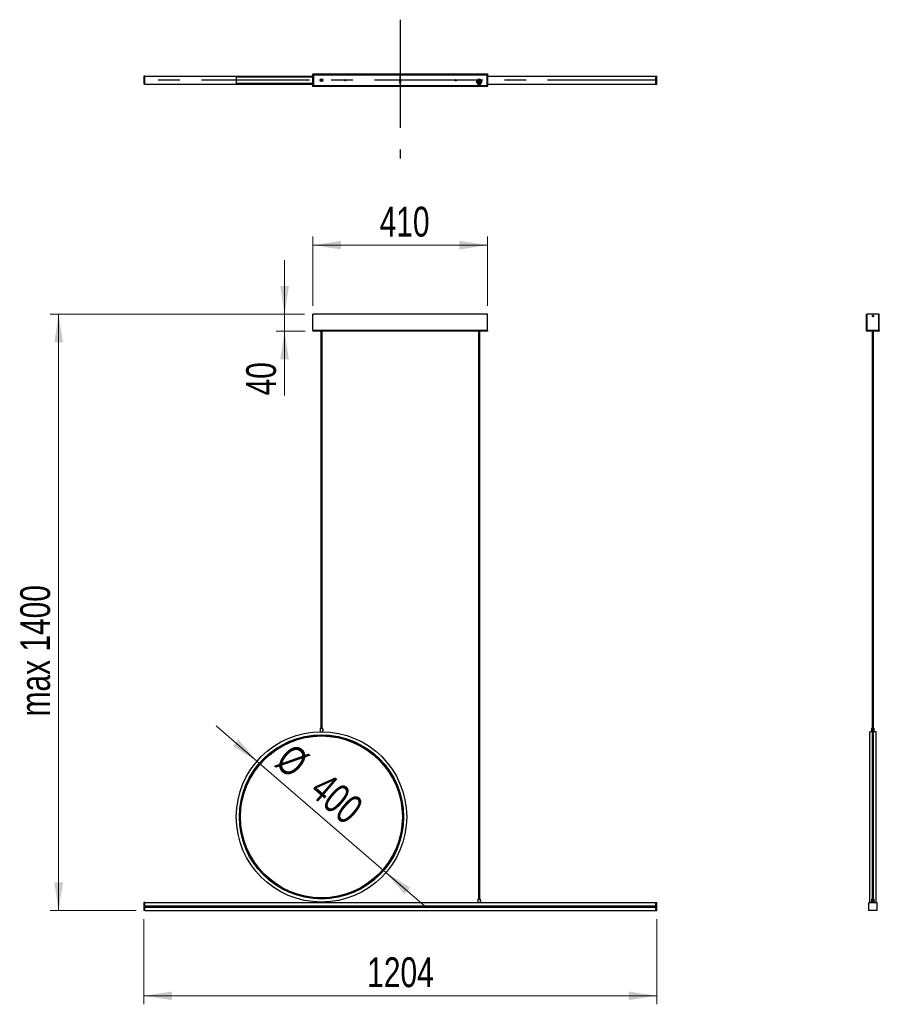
# Model space of a CAD drawing. Header units: millimetres. Extents: x 52 to 153, y 143 to 258.
import ezdxf

# ---------------------------------------------------------------- set-up
doc = ezdxf.new("R2010")
doc.units = ezdxf.units.MM
doc.header["$PDSIZE"] = -1
doc.linetypes.add('CENTERX2', pattern=[20.32, 12.7, -2.54, 2.54, -2.54])
doc.styles.add('SLDTEXTSTYLE0', font='TXT', dxfattribs={"width": 0.75})
doc.dimstyles.new('SLDDIMSTYLE0', dxfattribs={"dimtxt": 3.5, "dimasz": 3.302, "dimexe": 0, "dimexo": 0.0625, "dimgap": 0.875, "dimtad": 1, "dimdec": 0, "dimlfac": 20, "dimrnd": 1e-09, "dimzin": 12, "dimdsep": 46, "dimtxsty": 'SLDTEXTSTYLE0', "dimsah": 1, "dimcen": 0.09, "dimadec": 0, "dimazin": 3, "dimtfac": 1, "dimtdec": 0, "dimtofl": 0, "dimtmove": 0, "dimatfit": 3, "dimfxl": 0, "dimfrac": 2, "dimtolj": 1, "dimtzin": 12, "dimarcsym": 0})
doc.dimstyles.new('SLDDIMSTYLE1', dxfattribs={"dimtxt": 3.5, "dimasz": 3.302, "dimexe": 0, "dimexo": 0.0625, "dimgap": 0.875, "dimtad": 1, "dimdec": 0, "dimlfac": 20, "dimrnd": 1e-09, "dimzin": 12, "dimdsep": 46, "dimtxsty": 'SLDTEXTSTYLE0', "dimsah": 1, "dimcen": 0, "dimadec": 0, "dimazin": 3, "dimtfac": 1, "dimtdec": 0, "dimtmove": 0, "dimatfit": 3, "dimfxl": 0, "dimfrac": 2, "dimtolj": 1, "dimtzin": 12, "dimarcsym": 0})
doc.dimstyles.new('SLDDIMSTYLE2', dxfattribs={"dimtxt": 3.5, "dimasz": 3.302, "dimexe": 0, "dimexo": 0.0625, "dimgap": 0.875, "dimtad": 1, "dimdec": 0, "dimlfac": 20, "dimrnd": 1e-09, "dimzin": 12, "dimdsep": 46, "dimtxsty": 'SLDTEXTSTYLE0', "dimsah": 1, "dimcen": 0.09, "dimadec": 0, "dimazin": 3, "dimtfac": 1, "dimtdec": 0, "dimtmove": 0, "dimatfit": 0, "dimfxl": 0, "dimfrac": 2, "dimtolj": 1, "dimtzin": 12, "dimarcsym": 0})

# ---------------------------------------------------------------- blocks, each defined once
blk = doc.blocks.new('_D')
at = {"color": 7, "linetype": 'Continuous', "lineweight": 0}
for p, q in [((85.33, 223.57), (55.48, 223.57)), ((56.48, 223.57), (56.48, 153.57)), ((65.58, 153.57), (55.48, 153.57))]:
    blk.add_line(p, q, dxfattribs=at)
at = {"color": 7, "linetype": 'Continuous', "lineweight": 18}
for points in [[(56.48, 223.57), (55.97, 220.26), (56.99, 220.26)], [(56.48, 153.57), (56.99, 156.87), (55.97, 156.87)]]:
    blk.add_solid(points, dxfattribs=at)
at = {"color": 7, "linetype": 'Continuous', "lineweight": 18, "insert": (51.97, 176.36), "char_height": 3.5, "attachment_point": 1, "rotation": 90, "style": 'SLDTEXTSTYLE0'}
blk.add_mtext('max 1400', dxfattribs=at)
blk = doc.blocks.new('_D_1')
at = {"color": 7, "linetype": 'Continuous', "lineweight": 0}
for p, q in [((66.48, 152.57), (66.48, 142.57)), ((126.68, 152.57), (126.68, 142.57)), ((126.68, 143.57), (66.48, 143.57))]:
    blk.add_line(p, q, dxfattribs=at)
at = {"color": 7, "linetype": 'Continuous', "lineweight": 18}
for points in [[(66.48, 143.57), (69.78, 143.06), (69.78, 144.07)], [(126.68, 143.57), (123.38, 144.07), (123.38, 143.06)]]:
    blk.add_solid(points, dxfattribs=at)
at = {"color": 7, "linetype": 'Continuous', "lineweight": 18, "insert": (92.7, 148.08), "char_height": 3.5, "attachment_point": 1, "style": 'SLDTEXTSTYLE0'}
blk.add_mtext('1204', dxfattribs=at)
blk = doc.blocks.new('_D_2')
at = {"color": 7, "linetype": 'Continuous', "lineweight": 0}
for p, q in [((79.76, 171.1), (74.95, 175.24)), ((79.76, 171.1), (94.9, 158.04)), ((94.9, 158.04), (99.71, 153.89))]:
    blk.add_line(p, q, dxfattribs=at)
at = {"color": 7, "linetype": 'Continuous', "lineweight": 18}
for points in [[(79.76, 171.1), (77.59, 173.64), (76.92, 172.87)], [(94.9, 158.04), (97.07, 155.5), (97.74, 156.27)]]:
    blk.add_solid(points, dxfattribs=at)
at = {"color": 7, "linetype": 'Continuous', "lineweight": 18, "char_height": 3.5, "attachment_point": 1, "rotation": 319.2324, "style": 'SLDTEXTSTYLE0'}
for s, insert in [('%%c', (84.01, 173.38)), ('400', (88.05, 169.98))]:
    blk.add_mtext(s, dxfattribs=dict(at, insert=insert))
blk = doc.blocks.new('_D_3')
at = {"color": 7, "linetype": 'Continuous', "lineweight": 0}
for p, q in [((83, 223.57), (83, 229.92)), ((85.33, 223.57), (82, 223.57)), ((83, 223.57), (83, 221.57)), ((85.43, 221.57), (82, 221.57)), ((83, 221.57), (83, 214.04))]:
    blk.add_line(p, q, dxfattribs=at)
at = {"color": 7, "linetype": 'Continuous', "lineweight": 18}
for points in [[(83, 223.57), (83.51, 226.87), (82.49, 226.87)], [(83, 221.57), (82.49, 218.26), (83.51, 218.26)]]:
    blk.add_solid(points, dxfattribs=at)
at = {"color": 7, "linetype": 'Continuous', "lineweight": 18, "insert": (78.49, 214.04), "char_height": 3.5, "attachment_point": 1, "rotation": 90, "style": 'SLDTEXTSTYLE0'}
blk.add_mtext('40', dxfattribs=at)
blk = doc.blocks.new('_D_4')
at = {"color": 7, "linetype": 'Continuous', "lineweight": 0}
for p, q in [((86.33, 224.57), (86.33, 232.68)), ((106.83, 224.57), (106.83, 232.68)), ((106.83, 231.68), (86.33, 231.68))]:
    blk.add_line(p, q, dxfattribs=at)
at = {"color": 7, "linetype": 'Continuous', "lineweight": 18}
for points in [[(86.33, 231.68), (89.63, 231.17), (89.63, 232.19)], [(106.83, 231.68), (103.53, 232.19), (103.53, 231.17)]]:
    blk.add_solid(points, dxfattribs=at)
at = {"color": 7, "linetype": 'Continuous', "lineweight": 18, "insert": (94.16, 236.19), "char_height": 3.5, "attachment_point": 1, "style": 'SLDTEXTSTYLE0'}
blk.add_mtext('410', dxfattribs=at)

msp = doc.modelspace()

# ---------------------------------------------------------------- linework, layer by layer
at = {"color": 7, "linetype": 'CENTERX2'}
for p, q in [((96.581, 258.148), (96.581, 241.869)), ((126.581, 251.042), (66.581, 251.042)), ((96.648, 250.81), (96.513, 250.975)), ((96.648, 250.975), (96.513, 250.81)), ((96.581, 250.567), (96.581, 251.517))]:
    msp.add_line(p, q, dxfattribs=at)
at = {"color": 7, "linetype": 'Continuous', "lineweight": 25}
for p, q in [((66.481, 251.512), (66.481, 250.572)), ((66.581, 251.512), (66.481, 251.512)), ((66.581, 250.567), (66.581, 251.517)), ((66.581, 251.517), (86.331, 251.517)), ((77.331, 251.417), (77.331, 250.667)), ((86.331, 251.417), (77.331, 251.417)), ((86.331, 251.792), (86.331, 251.742)), ((86.331, 251.792), (106.831, 251.792)), ((86.331, 251.742), (106.831, 251.742)), ((86.331, 250.343), (86.331, 251.742)), ((86.331, 251.742), (86.381, 251.742)), ((86.331, 251.742), (86.331, 251.742)), ((86.381, 250.343), (86.381, 251.742)), ((86.381, 251.742), (86.381, 251.742)), ((86.431, 251.692), (106.731, 251.692)), ((86.431, 250.392), (86.431, 251.692)), ((87.467, 251.127), (87.454, 251.127)), ((87.454, 250.957), (87.467, 250.957)), ((87.488, 251.074), (87.488, 251.011)), ((105.967, 251.127), (105.954, 251.127)), ((105.954, 250.957), (105.967, 250.957)), ((105.987, 251.081), (105.987, 251.042)), ((105.987, 251.042), (105.987, 251.003)), ((106.731, 251.692), (106.731, 250.392)), ((106.781, 251.742), (106.781, 250.343)), ((106.831, 251.742), (106.781, 251.742)), ((106.781, 251.742), (106.781, 251.742)), ((106.831, 251.792), (106.831, 251.742)), ((106.831, 251.742), (106.831, 250.343)), ((106.831, 251.742), (106.831, 251.742)), ((106.831, 251.517), (126.581, 251.517)), ((126.581, 250.567), (126.581, 251.517)), ((126.581, 251.512), (126.681, 251.512)), ((126.681, 250.572), (126.681, 251.512)), ((66.581, 250.572), (66.481, 250.572)), ((66.581, 250.567), (86.331, 250.567)), ((86.331, 250.667), (77.331, 250.667)), ((86.331, 250.343), (86.381, 250.343)), ((86.331, 250.342), (86.331, 250.343)), ((86.331, 250.292), (86.331, 250.342)), ((106.831, 250.342), (86.331, 250.342)), ((106.831, 250.292), (86.331, 250.292)), ((86.381, 250.342), (86.381, 250.343)), ((106.731, 250.392), (86.431, 250.392)), ((106.831, 250.343), (106.781, 250.343)), ((106.781, 250.343), (106.781, 250.342)), ((106.831, 250.567), (126.581, 250.567)), ((106.831, 250.343), (106.831, 250.342)), ((106.831, 250.292), (106.831, 250.342)), ((126.581, 250.572), (126.681, 250.572)), ((86.331, 221.666), (86.331, 223.566)), ((106.831, 223.566), (86.331, 223.566)), ((106.831, 221.666), (106.831, 223.566)), ((151.31, 223.566), (151.36, 223.566)), ((151.31, 221.666), (151.31, 223.566)), ((151.36, 223.566), (151.36, 221.666)), ((152.759, 223.566), (151.36, 223.566)), ((151.36, 221.666), (151.36, 223.566)), ((152.759, 223.566), (152.759, 221.666)), ((152.81, 223.566), (152.76, 223.566)), ((152.76, 221.666), (152.76, 223.566)), ((152.81, 221.666), (152.81, 223.566)), ((86.381, 221.666), (86.331, 221.666)), ((106.78, 221.666), (86.381, 221.666)), ((106.731, 221.566), (86.431, 221.566)), ((87.256, 221.566), (87.256, 174.964)), ((87.406, 174.964), (87.406, 221.566)), ((105.756, 221.566), (105.756, 154.916)), ((105.906, 154.916), (105.906, 221.566)), ((106.78, 221.666), (106.831, 221.666)), ((151.31, 221.666), (151.36, 221.666)), ((151.36, 221.666), (151.36, 221.666)), ((152.759, 221.666), (151.36, 221.666)), ((152.71, 221.566), (151.41, 221.566)), ((151.985, 221.566), (151.985, 154.916)), ((152.135, 154.916), (152.135, 221.566)), ((152.759, 221.666), (152.759, 221.666)), ((152.81, 221.666), (152.76, 221.666)), ((87.181, 174.964), (87.181, 174.567)), ((87.181, 174.964), (87.481, 174.964)), ((87.488, 174.849), (87.479, 174.849)), ((87.479, 174.679), (87.488, 174.679)), ((87.481, 174.851), (87.481, 174.964)), ((87.481, 174.567), (87.481, 174.677)), ((87.488, 174.849), (87.488, 174.679)), ((151.91, 174.568), (151.685, 174.568)), ((151.685, 154.568), (151.685, 174.568)), ((151.91, 174.964), (151.91, 174.568)), ((151.91, 174.964), (151.985, 174.964)), ((151.985, 174.804), (151.985, 174.809)), ((151.985, 174.719), (151.985, 174.724)), ((152.135, 174.964), (152.21, 174.964)), ((152.135, 174.809), (152.135, 174.804)), ((152.135, 174.724), (152.135, 174.719)), ((152.21, 174.568), (152.21, 174.964)), ((152.435, 174.568), (152.21, 174.568)), ((152.435, 154.568), (152.435, 174.568)), ((87.256, 174.208), (87.256, 174.193)), ((87.406, 174.193), (87.406, 174.208)), ((105.681, 154.916), (105.681, 154.516)), ((105.681, 154.916), (105.981, 154.916)), ((105.981, 154.804), (105.981, 154.916)), ((151.91, 154.916), (151.91, 154.516)), ((151.91, 154.916), (152.21, 154.916)), ((152.21, 154.516), (152.21, 154.916)), ((66.481, 154.506), (66.481, 153.566)), ((66.581, 154.506), (66.481, 154.506)), ((66.581, 154.516), (126.581, 154.516)), ((66.581, 154.126), (66.581, 154.516)), ((66.581, 154.126), (66.581, 154.077)), ((66.581, 154.126), (126.581, 154.126)), ((66.581, 154.126), (66.581, 154.126)), ((66.581, 154.077), (66.581, 154.076)), ((66.581, 153.986), (66.581, 154.076)), ((126.581, 154.076), (66.581, 154.076)), ((66.581, 153.986), (66.581, 153.937)), ((66.581, 153.986), (66.581, 153.986)), ((66.581, 153.986), (126.581, 153.986)), ((66.581, 153.937), (66.581, 153.936)), ((126.581, 153.936), (66.581, 153.936)), ((66.581, 153.566), (66.581, 153.936)), ((86.981, 154.566), (86.981, 154.516)), ((86.981, 154.566), (87.681, 154.566)), ((87.288, 154.568), (87.288, 154.566)), ((87.376, 154.566), (87.376, 154.568)), ((87.681, 154.516), (87.681, 154.566)), ((105.987, 154.801), (105.979, 154.801)), ((105.979, 154.631), (105.987, 154.631)), ((105.981, 154.516), (105.981, 154.629)), ((105.987, 154.801), (105.987, 154.631)), ((126.581, 154.126), (126.581, 154.516)), ((126.581, 154.506), (126.681, 154.506)), ((126.581, 154.077), (126.581, 154.126)), ((126.581, 154.126), (126.581, 154.126)), ((126.581, 154.076), (126.581, 154.077)), ((126.581, 153.986), (126.581, 154.076)), ((126.581, 153.937), (126.581, 153.986)), ((126.581, 153.986), (126.581, 153.986)), ((126.581, 153.936), (126.581, 153.937)), ((126.581, 153.566), (126.581, 153.936)), ((126.681, 153.566), (126.681, 154.506)), ((151.585, 154.126), (151.585, 154.516)), ((151.585, 154.516), (152.535, 154.516)), ((151.59, 154.126), (151.585, 154.126)), ((151.585, 154.076), (151.59, 154.077)), ((151.585, 153.986), (151.585, 154.076)), ((151.59, 153.986), (151.585, 153.986)), ((151.585, 153.936), (151.59, 153.937)), ((151.585, 153.566), (151.585, 153.936)), ((151.59, 153.566), (151.59, 154.506)), ((151.59, 154.506), (152.53, 154.506)), ((151.685, 154.568), (151.91, 154.568)), ((151.71, 154.566), (151.71, 154.516)), ((151.71, 154.566), (151.91, 154.566)), ((151.985, 154.761), (151.985, 154.756)), ((151.985, 154.756), (151.985, 154.761)), ((151.985, 154.676), (151.985, 154.674)), ((151.985, 154.671), (151.985, 154.676)), ((152.135, 154.761), (152.135, 154.756)), ((152.135, 154.756), (152.135, 154.759)), ((152.135, 154.671), (152.135, 154.676)), ((152.135, 154.676), (152.135, 154.671)), ((152.21, 154.568), (152.435, 154.568)), ((152.21, 154.566), (152.41, 154.566)), ((152.41, 154.516), (152.41, 154.566)), ((152.53, 154.506), (152.53, 153.566)), ((152.535, 154.126), (152.53, 154.126)), ((152.53, 154.077), (152.535, 154.076)), ((152.535, 153.986), (152.53, 153.986)), ((152.53, 153.937), (152.535, 153.936)), ((152.535, 154.516), (152.535, 154.126)), ((152.535, 154.076), (152.535, 153.986)), ((152.535, 153.936), (152.535, 153.566)), ((66.581, 153.566), (66.481, 153.566)), ((66.581, 153.566), (126.581, 153.566)), ((126.581, 153.566), (126.681, 153.566)), ((151.59, 153.566), (151.585, 153.566)), ((152.53, 153.566), (151.59, 153.566)), ((152.535, 153.566), (152.53, 153.566))]:
    msp.add_line(p, q, dxfattribs=at)
at = {"color": 7, "linetype": 'Continuous'}
for p, q in [((96.648, 250.975), (96.513, 250.975)), ((96.513, 250.81), (96.513, 250.975)), ((96.648, 250.81), (96.648, 250.975)), ((105.682, 251.117), (105.526, 250.847)), ((105.526, 250.847), (105.682, 250.577)), ((105.993, 251.117), (105.682, 251.117)), ((106.149, 250.847), (105.993, 251.117)), ((105.993, 250.577), (106.149, 250.847)), ((96.648, 250.81), (96.513, 250.81)), ((105.682, 250.577), (105.993, 250.577))]:
    msp.add_line(p, q, dxfattribs=at)
at = {"color": 7, "linetype": 'Continuous', "lineweight": 25}
for centre, radius in [((87.331, 251.042), 0.161), ((87.331, 251.042), 0.15), ((87.331, 251.042), 0.075), ((105.831, 251.042), 0.161), ((105.831, 251.042), 0.15), ((105.831, 251.042), 0.075), ((152.06, 223.366), 0.0875), ((87.331, 164.568), 10), ((87.331, 164.568), 9.64), ((87.331, 164.568), 9.625), ((87.331, 164.568), 9.597), ((87.331, 164.568), 9.497), ((152.06, 154.716), 0.085), ((152.06, 154.716), 0.05)]:
    msp.add_circle(centre, radius, dxfattribs=at)
at = {"color": 7, "linetype": 'Continuous'}
for centre, radius in [((87.331, 251.042), 0.125), ((87.331, 251.042), 0.1), ((87.331, 251.042), 0.075), ((90.081, 251.042), 0.075), ((103.081, 251.042), 0.075), ((105.837, 250.847), 0.183), ((105.831, 251.042), 0.125), ((105.831, 251.042), 0.115), ((105.831, 251.042), 0.075), ((87.331, 164.568), 10), ((87.331, 164.568), 9.64), ((87.331, 164.568), 9.625), ((87.331, 164.568), 9.497)]:
    msp.add_circle(centre, radius, dxfattribs=at)
at = {"color": 7, "linetype": 'CENTERX2'}
msp.add_circle((105.837, 250.847), 0.27, dxfattribs=at)
at = {"color": 7, "linetype": 'Continuous', "lineweight": 25}
for centre, radius, start, end in [((87.615, 174.764), 0.16, 146.95186, 212.99369), ((152.06, 174.764), 0.085, 151.92751, 208.07249), ((152.06, 174.764), 0.085, 331.92751, 28.07249), ((106.115, 154.716), 0.16, 146.95186, 212.99369)]:
    msp.add_arc(centre, radius, start, end, dxfattribs=at)
for points, knots in [([(86.431, 251.692), (86.426, 251.699), (86.417, 251.713), (86.404, 251.73), (86.392, 251.74), (86.384, 251.742), (86.381, 251.742)], [0, 0, 0, 0, 0.2748849, 0.5293374, 0.7837343, 1, 1, 1, 1]), ([(106.731, 251.692), (106.738, 251.697), (106.752, 251.705), (106.768, 251.718), (106.779, 251.73), (106.78, 251.738), (106.781, 251.742)], [0, 0, 0, 0, 0.2748849, 0.5293374, 0.7837343, 1, 1, 1, 1]), ([(86.381, 250.342), (86.385, 250.343), (86.394, 250.345), (86.407, 250.358), (86.419, 250.374), (86.427, 250.386), (86.431, 250.392)], [0, 0, 0, 0, 0.2748849, 0.5293374, 0.7837343, 1, 1, 1, 1]), ([(106.781, 250.342), (106.78, 250.347), (106.778, 250.356), (106.765, 250.369), (106.749, 250.381), (106.736, 250.389), (106.731, 250.392)], [0, 0, 0, 0, 0.2748849, 0.5293374, 0.7837343, 1, 1, 1, 1]), ([(86.381, 221.666), (86.385, 221.654), (86.392, 221.631), (86.403, 221.6), (86.414, 221.577), (86.424, 221.567), (86.429, 221.567), (86.431, 221.566)], [0, 0, 0, 0, 0.2251944, 0.4504284, 0.6756626, 0.9008966, 1, 1, 1, 1]), ([(86.39, 221.639), (86.388, 221.642), (86.382, 221.65), (86.381, 221.66), (86.381, 221.666)], [0, 0, 0, 0, 0.32704932, 1, 1, 1, 1]), ([(106.831, 221.666), (106.829, 221.654), (106.827, 221.631), (106.808, 221.6), (106.78, 221.577), (106.753, 221.567), (106.736, 221.567), (106.731, 221.566)], [0, 0, 0, 0, 0.2251944, 0.4504284, 0.6756626, 0.9008966, 1, 1, 1, 1]), ([(106.781, 221.666), (106.78, 221.659), (106.779, 221.649), (106.773, 221.641), (106.771, 221.639)], [0, 0, 0, 0, 0.7347017, 1, 1, 1, 1]), ([(151.36, 221.666), (151.364, 221.654), (151.371, 221.631), (151.382, 221.6), (151.394, 221.577), (151.403, 221.567), (151.408, 221.567), (151.41, 221.566)], [0, 0, 0, 0, 0.2251944, 0.4504284, 0.6756626, 0.9008966, 1, 1, 1, 1]), ([(151.369, 221.639), (151.367, 221.642), (151.361, 221.65), (151.36, 221.66), (151.36, 221.666)], [0, 0, 0, 0, 0.3270493, 1, 1, 1, 1]), ([(152.71, 221.566), (152.713, 221.567), (152.721, 221.57), (152.732, 221.589), (152.743, 221.616), (152.752, 221.644), (152.758, 221.661), (152.759, 221.666)], [0, 0, 0, 0, 0.22519515, 0.45042915, 0.67566334, 0.90089731, 1, 1, 1, 1]), ([(152.76, 221.666), (152.759, 221.66), (152.758, 221.65), (152.752, 221.642), (152.75, 221.639)], [0, 0, 0, 0, 0.6670816, 1, 1, 1, 1]), ([(151.985, 174.722), (151.982, 174.726), (151.975, 174.737), (151.971, 174.76), (151.974, 174.785), (151.979, 174.801), (151.984, 174.808), (151.985, 174.808)], [0, 0, 0, 0, 0.1798675, 0.4481078, 0.7169077, 0.9782396, 1, 1, 1, 1]), ([(152.135, 174.806), (152.138, 174.801), (152.145, 174.788), (152.148, 174.765), (152.145, 174.74), (152.138, 174.726), (152.135, 174.719)], [0, 0, 0, 0, 0.2144342, 0.4782048, 0.742321, 1, 1, 1, 1]), ([(152.06, 154.804), (152.069, 154.803), (152.087, 154.801), (152.111, 154.789), (152.131, 154.769), (152.144, 154.744), (152.148, 154.717), (152.145, 154.692), (152.135, 154.669), (152.117, 154.648), (152.092, 154.633), (152.062, 154.627), (152.034, 154.631), (152.01, 154.642), (151.99, 154.661), (151.976, 154.685), (151.971, 154.712), (151.974, 154.737), (151.983, 154.761), (152, 154.782), (152.025, 154.798), (152.047, 154.804), (152.058, 154.804), (152.06, 154.804)], [0, 0, 0, 0, 0.0479438, 0.0957491, 0.1471289, 0.2043044, 0.2483147, 0.2923827, 0.336195, 0.3873191, 0.4447159, 0.4981867, 0.5448751, 0.5908687, 0.6416981, 0.6985386, 0.7430941, 0.7877426, 0.8311507, 0.8813094, 0.938456, 0.9927489, 1, 1, 1, 1])]:
    msp.add_open_spline(points, degree=3, knots=knots, dxfattribs=at)
for points in [[(86.381, 251.742), (86.381, 251.738), (86.383, 251.729), (86.394, 251.717), (86.411, 251.705), (86.424, 251.696), (86.431, 251.692)], [(106.78, 251.742), (106.776, 251.741), (106.768, 251.74), (106.755, 251.728), (106.743, 251.712), (106.735, 251.699), (106.731, 251.692)], [(86.431, 250.392), (86.424, 250.388), (86.411, 250.38), (86.394, 250.367), (86.383, 250.355), (86.381, 250.347), (86.381, 250.342)], [(106.731, 250.392), (106.735, 250.386), (106.743, 250.372), (106.755, 250.356), (106.768, 250.344), (106.776, 250.343), (106.78, 250.342)], [(86.431, 221.566), (86.417, 221.568), (86.391, 221.571), (86.358, 221.594), (86.335, 221.627), (86.332, 221.653), (86.331, 221.666)], [(106.731, 221.566), (106.735, 221.568), (106.743, 221.571), (106.755, 221.594), (106.768, 221.627), (106.776, 221.653), (106.78, 221.666)], [(151.41, 221.566), (151.397, 221.568), (151.37, 221.571), (151.337, 221.594), (151.314, 221.627), (151.311, 221.653), (151.31, 221.666)], [(152.81, 221.666), (152.808, 221.653), (152.805, 221.627), (152.782, 221.594), (152.749, 221.571), (152.723, 221.568), (152.71, 221.566)]]:
    msp.add_open_spline(points, degree=3, dxfattribs=at)
at = {"color": 7, "linetype": 'Continuous'}
for p in [(96.581, 251.792), (96.581, 251.692), (96.581, 251.042), (96.581, 250.892), (105.837, 250.847), (105.837, 250.847)]:
    msp.add_point(p, dxfattribs=at)

# ---------------------------------------------------------------- dimensions: what is measured, and where the dimension line sits
at = {"color": 7, "linetype": 'Continuous', "lineweight": 18}
for base, p1, p2, dimstyle, picture, middle in [((86.331, 231.677), (106.831, 223.566), (86.331, 223.566), 'SLDDIMSTYLE2', '_D_4', (98.039, 231.677)), ((66.481, 143.566), (126.681, 153.566), (66.481, 153.566), 'SLDDIMSTYLE0', '_D_1', (97.873, 143.566))]:
    dim = msp.add_linear_dim(base=base, p1=p1, p2=p2, dimstyle=dimstyle, dxfattribs=at)
    dim.commit()
    dim.dimension.update_dxf_attribs({"geometry": picture, "text_midpoint": middle, "dimtype": 160})
for base, p2, dimstyle, picture, middle in [((83, 221.566), (86.431, 221.566), 'SLDDIMSTYLE2', '_D_3', (83, 216.624)), ((56.481, 153.566), (66.581, 153.566), 'SLDDIMSTYLE0', '_D', (56.481, 187.08))]:
    dim = msp.add_linear_dim(base=base, p1=(86.331, 223.566), p2=p2, angle=90, dimstyle=dimstyle, dxfattribs=at)
    dim.commit()
    dim.dimension.update_dxf_attribs({"geometry": picture, "text_midpoint": middle, "dimtype": 160})
dim = msp.add_diameter_dim_2p(p1=(79.757, 171.098), p2=(94.904, 158.038), dimstyle='SLDDIMSTYLE1', dxfattribs=at)
dim.commit()
dim.dimension.update_dxf_attribs({"geometry": '_D_2', "text_midpoint": (86.005, 165.711), "dimtype": 163})

doc.saveas('drawing.dxf')
